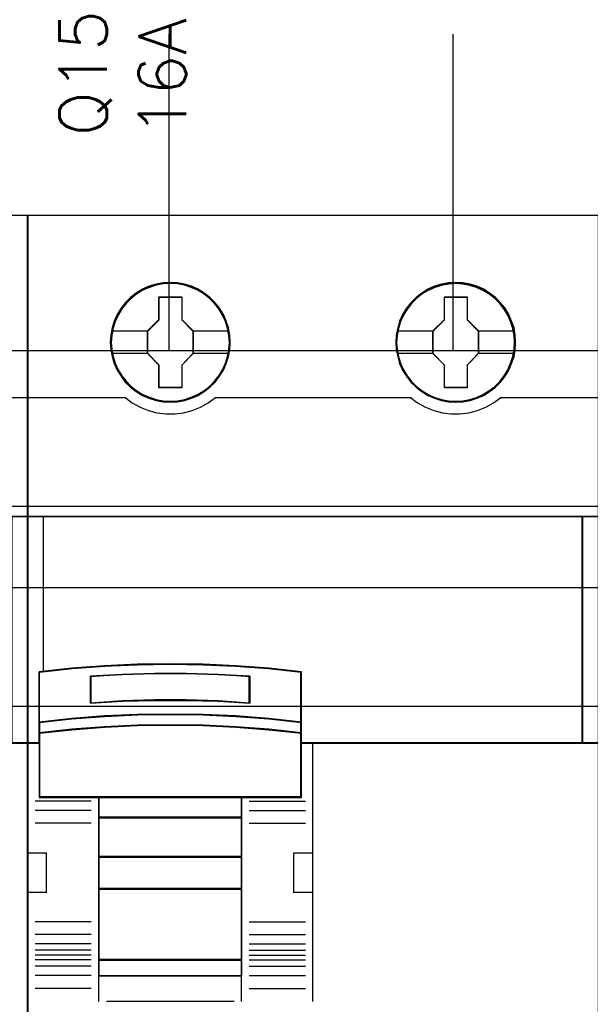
# Model space of a CAD drawing. Extents: x -543332 to -323966, y -9028 to 137422.
# Tile 49 of 250: x -448084 to -447724, y 23760 to 24382. Entities that reach past the tile are written whole.
import ezdxf

# ---------------------------------------------------------------- set-up
doc = ezdxf.new("R2010")
doc.units = 0
doc.header["$MEASUREMENT"] = 0
doc.layers.get('0').update_dxf_attribs({"color": 8})
for name, color, linetype in [('30', 7, 'Continuous'), ('45', 8, 'Continuous'), ('50', 7, 'Continuous')]:
    doc.layers.add(name, color=color, linetype=linetype)
doc.styles.get("Standard").update_dxf_attribs({"font": 'txt', "bigfont": 'BIGFONT.SHX'})

# ---------------------------------------------------------------- blocks, each defined once
blk = doc.blocks.new('*U1096')
at = {"layer": '50', "color": 7}
for points in [[(61.983887, -477.51456), (386.017439, -477.51456)], [(61.983887, -477.51456), (386.017439, -477.51456)], [(223.935712, -477.55693), (223.935712, -457.544965)], [(241.848767, -477.55693), (241.848767, -457.544965)], [(61.983887, -487.347089), (386.017439, -487.347089), (386.017439, -533.64975), (61.983887, -533.64975), (61.983887, -487.347089)]]:
    blk.add_lwpolyline(points, dxfattribs=at)
blk = doc.blocks.new('*U1097')
at = {"layer": '30', "color": 7}
blk.add_lwpolyline([(51.981526, -492.476529), (396.088727, -492.476529), (396.088727, -528.454107), (51.981526, -528.454107), (51.981526, -492.476529)], close=True, dxfattribs=at)
for points in [[(51.981526, -492.476529), (396.088727, -492.476529), (396.088727, -528.454107), (51.981526, -528.454107), (51.981526, -492.476529)], [(51.981526, -499.973403), (396.088727, -499.973403), (396.088727, -520.957234), (51.981526, -520.957234), (51.981526, -499.973403)]]:
    blk.add_lwpolyline(points, dxfattribs=at)
blk = doc.blocks.new('*U1101')
at = {"layer": '45', "color": 7}
for points in [[(215.025578, -468.992858), (178.974132, -468.992858), (178.974132, -551.996037), (215.025578, -551.996037), (215.025578, -468.992858)], [(213.983721, -487.995883), (213.983721, -502.319651), (215.025578, -502.319651), (215.025578, -487.995883), (213.983721, -487.995883)]]:
    blk.add_lwpolyline(points, close=True, dxfattribs=at)
at = {"layer": '45', "color": 139}
blk.add_lwpolyline([(215.025578, -468.992858), (178.974132, -468.992858), (178.974132, -551.996037), (215.025578, -551.996037), (215.025578, -468.992858)], close=True, dxfattribs=at)
at = {"layer": '45', "color": 59}
blk.add_lwpolyline([(215.009672, -469.008747), (178.992689, -469.008747), (178.992689, -551.977501), (215.009672, -551.977501), (215.009672, -469.008747)], close=True, dxfattribs=at)
at = {"layer": '45', "color": 139}
for points in [[(208.811549, -480.493713), (215.025578, -480.493713)], [(178.974132, -487.995883), (215.025578, -487.995883)], [(215.025578, -502.282577), (196.237682, -502.282577)]]:
    blk.add_lwpolyline(points, dxfattribs=at)
at = {"layer": '45', "color": 140}
for points in [[(213.983721, -487.995883), (213.983721, -502.319651), (215.025578, -502.319651), (215.025578, -487.995883), (213.983721, -487.995883)], [(213.999627, -488.011772), (213.999627, -502.303762), (215.009672, -502.303762), (215.009672, -488.011772), (213.999627, -488.011772)]]:
    blk.add_lwpolyline(points, close=True, dxfattribs=at)
blk = doc.blocks.new('*U1102')
at = {"layer": '45', "color": 7}
for points in [[(251.026655, -468.992858), (214.975209, -468.992858), (214.975209, -551.996037), (251.026655, -551.996037), (251.026655, -468.992858)], [(227.771762, -477.012853), (227.744098, -476.559656), (227.672171, -476.100932), (227.517251, -475.669842), (227.345733, -475.249805), (227.10782, -474.857402), (226.825645, -474.503687), (226.499207, -474.183133), (226.134038, -473.901266), (225.763337, -473.658087), (225.331775, -473.470176), (224.900213, -473.337533), (224.446519, -473.254631), (223.998358, -473.232524), (223.539131, -473.254631), (223.102036, -473.337533), (222.653875, -473.470176), (222.238911, -473.658087), (221.846079, -473.901266), (221.486444, -474.183133), (221.154472, -474.503687), (220.894428, -474.857402), (220.650983, -475.249805), (220.446268, -475.669842), (220.330078, -476.100932), (220.241552, -476.559656), (220.208355, -477.012853), (220.241552, -477.466051), (220.330078, -477.908195), (220.446268, -478.344812), (220.650983, -478.759321), (220.894428, -479.151724), (221.154472, -479.516493), (221.486444, -479.842574), (221.846079, -480.118914), (222.238911, -480.356566), (222.653875, -480.53895), (223.102036, -480.67712), (223.539131, -480.765549), (223.998358, -480.787656), (224.446519, -480.765549), (224.900213, -480.67712), (225.331775, -480.53895), (225.763337, -480.356566), (226.134038, -480.118914), (226.499207, -479.842574), (226.825645, -479.516493), (227.10782, -479.151724), (227.345733, -478.759321), (227.517251, -478.344812), (227.672171, -477.908195), (227.744098, -477.466051), (227.771762, -477.012853)], [(227.771762, -477.012853), (227.744098, -476.559656), (227.672171, -476.100932), (227.517251, -475.669842), (227.345733, -475.249805), (227.10782, -474.857402), (226.825645, -474.503687), (226.499207, -474.183133), (226.134038, -473.901266), (225.763337, -473.658087), (225.331775, -473.470176), (224.900213, -473.337533), (224.446519, -473.254631), (223.998358, -473.232524), (223.539131, -473.254631), (223.102036, -473.337533), (222.653875, -473.470176), (222.238911, -473.658087), (221.846079, -473.901266), (221.486444, -474.183133), (221.154472, -474.503687), (220.894428, -474.857402), (220.650983, -475.249805), (220.446268, -475.669842), (220.330078, -476.100932), (220.241552, -476.559656), (220.208355, -477.012853), (220.241552, -477.466051), (220.330078, -477.908195), (220.446268, -478.344812), (220.650983, -478.759321), (220.894428, -479.151724), (221.154472, -479.516493), (221.486444, -479.842574), (221.846079, -480.118914), (222.238911, -480.356566), (222.653875, -480.53895), (223.102036, -480.67712), (223.539131, -480.765549), (223.998358, -480.787656), (224.446519, -480.765549), (224.900213, -480.67712), (225.331775, -480.53895), (225.763337, -480.356566), (226.134038, -480.118914), (226.499207, -479.842574), (226.825645, -479.516493), (227.10782, -479.151724), (227.345733, -478.759321), (227.517251, -478.344812), (227.672171, -477.908195), (227.744098, -477.466051), (227.771762, -477.012853)], [(245.782905, -477.012853), (245.760773, -476.559656), (245.688844, -476.100932), (245.533919, -475.669842), (245.351329, -475.249805), (245.124476, -474.857402), (244.842292, -474.503687), (244.515843, -474.183133), (244.145131, -473.901266), (243.779952, -473.65256), (243.348376, -473.470176), (242.916801, -473.337533), (242.463093, -473.254631), (242.003852, -473.232524), (241.555678, -473.254631), (241.107503, -473.337533), (240.659328, -473.470176), (240.244352, -473.65256), (239.862574, -473.901266), (239.502927, -474.183133), (239.170946, -474.503687), (238.899828, -474.857402), (238.656375, -475.249805), (238.462719, -475.669842), (238.346526, -476.100932), (238.257998, -476.559656), (238.2248, -477.012853), (238.257998, -477.466051), (238.346526, -477.908195), (238.462719, -478.344812), (238.656375, -478.759321), (238.899828, -479.151724), (239.170946, -479.516493), (239.502927, -479.842574), (239.862574, -480.118914), (240.244352, -480.356566), (240.659328, -480.53895), (241.107503, -480.67712), (241.555678, -480.765549), (242.003852, -480.787656), (242.463093, -480.765549), (242.916801, -480.67712), (243.348376, -480.53895), (243.779952, -480.356566), (244.145131, -480.118914), (244.515843, -479.842574), (244.842292, -479.516493), (245.124476, -479.151724), (245.351329, -478.759321), (245.533919, -478.344812), (245.688844, -477.908195), (245.760773, -477.466051), (245.782905, -477.012853)], [(245.782905, -477.012853), (245.760773, -476.559656), (245.688844, -476.100932), (245.533919, -475.669842), (245.351329, -475.249805), (245.124476, -474.857402), (244.842292, -474.503687), (244.515843, -474.183133), (244.145131, -473.901266), (243.779952, -473.65256), (243.348376, -473.470176), (242.916801, -473.337533), (242.463093, -473.254631), (242.003852, -473.232524), (241.555678, -473.254631), (241.107503, -473.337533), (240.659328, -473.470176), (240.244352, -473.65256), (239.862574, -473.901266), (239.502927, -474.183133), (239.170946, -474.503687), (238.899828, -474.857402), (238.656375, -475.249805), (238.462719, -475.669842), (238.346526, -476.100932), (238.257998, -476.559656), (238.2248, -477.012853), (238.257998, -477.466051), (238.346526, -477.908195), (238.462719, -478.344812), (238.656375, -478.759321), (238.899828, -479.151724), (239.170946, -479.516493), (239.502927, -479.842574), (239.862574, -480.118914), (240.244352, -480.356566), (240.659328, -480.53895), (241.107503, -480.67712), (241.555678, -480.765549), (242.003852, -480.787656), (242.463093, -480.765549), (242.916801, -480.67712), (243.348376, -480.53895), (243.779952, -480.356566), (244.145131, -480.118914), (244.515843, -479.842574), (244.842292, -479.516493), (245.124476, -479.151724), (245.351329, -478.759321), (245.533919, -478.344812), (245.688844, -477.908195), (245.760773, -477.466051), (245.782905, -477.012853)], [(245.766999, -477.011517), (245.74496, -476.560384), (245.673333, -476.10375), (245.519061, -475.674624), (245.33724, -475.256502), (245.111341, -474.865887), (244.830344, -474.513784), (244.50527, -474.19469), (244.136118, -473.914108), (243.772476, -473.666535), (243.342717, -473.484982), (242.912958, -473.352943), (242.46116, -473.270419), (242.003852, -473.248413), (241.557564, -473.270419), (241.111276, -473.352943), (240.664988, -473.484982), (240.251758, -473.666535), (239.871586, -473.914108), (239.513454, -474.19469), (239.18287, -474.513784), (238.912893, -474.865887), (238.670465, -475.256502), (238.477624, -475.674624), (238.36192, -476.10375), (238.273764, -476.560384), (238.240706, -477.011517), (238.273764, -477.462649), (238.36192, -477.902778), (238.477624, -478.337406), (238.670465, -478.750027), (238.912893, -479.140641), (239.18287, -479.503748), (239.513454, -479.828343), (239.871586, -480.103424), (240.251758, -480.339993), (240.664988, -480.521547), (241.111276, -480.659087), (241.557564, -480.747113), (242.003852, -480.769119), (242.46116, -480.747113), (242.912958, -480.659087), (243.342717, -480.521547), (243.772476, -480.339993), (244.136118, -480.103424), (244.50527, -479.828343), (244.830344, -479.503748), (245.111341, -479.140641), (245.33724, -478.750027), (245.519061, -478.337406), (245.673333, -477.902778), (245.74496, -477.462649), (245.766999, -477.011517)], [(223.284627, -474.140834), (224.728116, -474.140834), (224.728116, -475.574198), (225.441501, -476.288112), (225.441501, -477.721475), (224.728116, -478.446458), (224.728116, -479.868753), (223.284627, -479.868753), (223.284627, -478.446458), (222.554522, -477.721475), (222.554522, -476.288112), (223.284627, -475.574198), (223.284627, -474.140834)], [(223.284627, -474.140834), (224.728116, -474.140834), (224.728116, -474.140834), (224.728116, -475.574198), (224.728116, -475.574198), (225.441501, -476.288112), (225.441501, -476.288112), (225.441501, -477.721475), (225.441501, -477.721475), (224.728116, -478.446458), (224.728116, -478.446458), (224.728116, -479.868753), (224.728116, -479.868753), (223.284627, -479.868753), (223.284627, -479.868753), (223.284627, -478.446458), (223.284627, -478.446458), (222.554522, -477.721475), (222.554522, -477.721475), (222.554522, -476.288112), (222.554522, -476.288112), (223.284627, -475.574198), (223.284627, -475.574198), (223.284627, -474.140834), (223.284627, -474.140834)], [(223.292488, -474.156723), (224.720071, -474.156723), (224.720071, -475.582134), (225.425595, -476.292088), (225.425595, -477.717499), (224.720071, -478.43846), (224.720071, -479.852864), (223.292488, -479.852864), (223.292488, -478.43846), (222.570429, -477.717499), (222.570429, -476.292088), (223.292488, -475.582134), (223.292488, -474.156723)], [(241.296041, -474.140834), (242.733957, -474.140834), (242.733957, -475.574198), (243.447342, -476.288112), (243.447342, -477.721475), (242.733957, -478.446458), (242.733957, -479.868753), (241.296041, -479.868753), (241.296041, -478.446458), (240.560363, -477.721475), (240.560363, -476.288112), (241.296041, -475.574198), (241.296041, -474.140834)], [(241.296041, -474.140834), (242.733957, -474.140834), (242.733957, -474.140834), (242.733957, -475.574198), (242.733957, -475.574198), (243.447342, -476.288112), (243.447342, -476.288112), (243.447342, -477.721475), (243.447342, -477.721475), (242.733957, -478.446458), (242.733957, -478.446458), (242.733957, -479.868753), (242.733957, -479.868753), (241.296041, -479.868753), (241.296041, -479.868753), (241.296041, -478.446458), (241.296041, -478.446458), (240.560363, -477.721475), (240.560363, -477.721475), (240.560363, -476.288112), (240.560363, -476.288112), (241.296041, -475.574198), (241.296041, -475.574198), (241.296041, -474.140834), (241.296041, -474.140834)], [(241.30384, -474.156723), (242.725912, -474.156723), (242.725912, -475.582134), (243.431435, -476.292088), (243.431435, -477.717499), (242.725912, -478.43846), (242.725912, -479.852864), (241.30384, -479.852864), (241.30384, -478.43846), (240.576269, -477.717499), (240.576269, -476.292088), (241.30384, -475.582134), (241.30384, -474.156723)], [(250.019261, -487.995883), (214.975209, -487.995883), (214.975209, -502.319651), (215.72505, -502.319651), (215.72505, -501.685612), (215.72505, -501.001953), (215.72505, -497.826244), (217.787113, -497.605709), (219.849177, -497.451334), (221.916754, -497.357607), (223.989845, -497.324526), (226.057422, -497.357607), (228.119485, -497.451334), (230.192576, -497.605709), (232.254639, -497.826244), (232.254639, -501.001953), (232.254639, -501.685612), (232.254639, -502.319651), (232.993454, -502.319651), (250.019261, -502.319651), (250.019261, -487.995883)], [(249.982147, -487.995883), (249.982147, -502.319651), (251.026655, -502.319651), (251.026655, -487.995883), (249.982147, -487.995883)], [(226.069188, -500.531746), (228.13352, -500.620552), (230.208891, -500.781513), (232.273222, -501.003528), (232.273222, -497.806517), (230.208891, -497.584502), (228.13352, -497.429092), (226.069188, -497.334735), (223.999337, -497.301433), (221.923966, -497.334735), (219.854115, -497.429092), (217.789784, -497.584502), (215.725452, -497.806517), (215.725452, -501.003528), (217.789784, -500.781513), (219.854115, -500.620552), (221.923966, -500.531746), (223.999337, -500.503995), (226.069188, -500.531746)], [(229.01775, -498.090159), (229.01775, -499.782737), (227.011005, -499.665041), (224.998733, -499.608995), (222.997517, -499.608995), (220.985244, -499.665041), (218.972972, -499.782737), (218.972972, -498.090159), (220.985244, -497.966859), (222.997517, -497.905208), (224.998733, -497.905208), (227.011005, -497.966859), (229.01775, -498.090159)], [(224.998733, -499.608995), (227.011005, -499.665041), (229.01775, -499.782737), (229.01775, -498.090159), (227.011005, -497.966859), (224.998733, -497.905208), (222.997517, -497.905208), (220.985244, -497.966859), (218.972972, -498.090159), (218.972972, -499.782737), (220.985244, -499.665041), (222.997517, -499.608995), (224.998733, -499.608995)], [(224.996616, -499.596047), (227.001984, -499.651144), (229.001843, -499.766848), (229.001843, -498.102917), (227.001984, -497.981704), (224.996616, -497.921097), (223.002266, -497.921097), (220.996897, -497.981704), (218.991529, -498.102917), (218.991529, -499.766848), (220.996897, -499.651144), (223.002266, -499.596047), (224.996616, -499.596047)], [(228.13352, -501.301356), (230.208891, -501.460047), (232.273222, -501.686747), (232.273222, -500.983976), (230.208891, -500.757276), (228.13352, -500.592918), (226.069188, -500.502238), (223.999337, -500.4739), (221.923966, -500.502238), (219.854115, -500.592918), (217.789784, -500.757276), (215.725452, -500.983976), (215.725452, -501.686747), (217.789784, -501.460047), (219.854115, -501.301356), (221.923966, -501.205009), (223.999337, -501.171004), (226.069188, -501.205009), (228.13352, -501.301356)], [(228.123584, -501.295565), (230.194633, -501.450097), (232.254665, -501.670858), (232.254665, -500.9865), (230.194633, -500.76574), (228.123584, -500.605688), (226.063552, -500.517384), (223.998012, -500.489789), (221.926963, -500.517384), (219.861423, -500.605688), (217.801391, -500.76574), (215.741358, -500.9865), (215.741358, -501.670858), (217.801391, -501.450097), (219.861423, -501.295565), (221.926963, -501.201742), (223.998012, -501.168628), (226.063552, -501.201742), (228.123584, -501.295565)], [(215.725452, -502.293525), (215.725452, -505.746339), (219.478782, -505.746339), (228.508853, -505.746339), (232.273222, -505.746339), (232.273222, -502.293525), (232.273222, -501.656167), (230.208891, -501.434477), (228.13352, -501.279295), (226.069188, -501.185077), (223.999337, -501.151823), (221.923966, -501.185077), (219.854115, -501.279295), (217.789784, -501.434477), (215.725452, -501.656167), (215.725452, -502.293525)], [(215.741358, -502.301517), (215.741358, -505.730451), (219.486871, -505.730451), (228.498136, -505.730451), (232.254665, -505.730451), (232.254665, -502.301517), (232.254665, -501.668568), (230.194633, -501.448411), (228.123584, -501.294302), (226.063552, -501.200736), (223.998012, -501.167712), (221.926963, -501.200736), (219.861423, -501.294302), (217.801391, -501.448411), (215.741358, -501.668568), (215.741358, -502.301517)], [(228.516704, -505.709266), (219.468716, -505.709266), (219.468716, -507.022741), (228.516704, -507.022741), (228.516704, -505.709266)], [(228.498146, -505.727803), (219.487273, -505.727803), (219.487273, -507.004204), (228.498146, -507.004204), (228.498146, -505.727803)], [(228.516704, -506.985667), (219.468716, -506.985667), (219.468716, -509.511989), (228.516704, -509.511989), (228.516704, -506.985667)], [(228.498146, -507.001556), (219.487273, -507.001556), (219.487273, -509.4961), (228.498146, -509.4961), (228.498146, -507.001556)], [(228.516704, -509.477563), (219.468716, -509.477563), (219.468716, -511.519276), (228.516704, -511.519276), (228.516704, -509.477563)], [(228.498146, -509.493452), (219.487273, -509.493452), (219.487273, -511.503387), (228.498146, -511.503387), (228.498146, -509.493452)], [(228.516704, -511.484851), (219.468716, -511.484851), (219.468716, -516.013163), (228.516704, -516.013163), (228.516704, -511.484851)], [(228.498146, -511.500739), (219.487273, -511.500739), (219.487273, -515.997275), (228.498146, -515.997275), (228.498146, -511.500739)], [(228.516704, -515.978738), (219.468716, -515.978738), (219.468716, -517.008863), (228.516704, -517.008863), (228.516704, -515.978738)], [(228.498146, -515.994626), (219.487273, -515.994626), (219.487273, -516.992974), (228.498146, -516.992974), (228.498146, -515.994626)]]:
    blk.add_lwpolyline(points, close=True, dxfattribs=at)
at = {"layer": '45', "color": 139}
for points in [[(251.026655, -468.992858), (214.975209, -468.992858), (214.975209, -551.996037), (251.026655, -551.996037), (251.026655, -468.992858)], [(227.724044, -477.012969), (227.690837, -476.559771), (227.602285, -476.117627), (227.480526, -475.692063), (227.292354, -475.28308), (227.06544, -474.90173), (226.777647, -474.548015), (226.467716, -474.232987), (226.107975, -473.95112), (225.720561, -473.718995), (225.316544, -473.53661), (224.884854, -473.403967), (224.44763, -473.321065), (223.999337, -473.293431), (223.551044, -473.321065), (223.108286, -473.403967), (222.676596, -473.53661), (222.272579, -473.718995), (221.885165, -473.95112), (221.530958, -474.232987), (221.221027, -474.548015), (220.944303, -474.90173), (220.70632, -475.28308), (220.518148, -475.692063), (220.38532, -476.117627), (220.307838, -476.559771), (220.274631, -477.012969), (220.307838, -477.455113), (220.38532, -477.897257), (220.518148, -478.322821), (220.70632, -478.737331), (220.944303, -479.124207), (221.221027, -479.466869), (221.530958, -479.787423), (221.885165, -480.06929), (222.272579, -480.295889), (222.676596, -480.478274), (223.108286, -480.610917), (223.551044, -480.693819), (223.999337, -480.721453), (224.44763, -480.693819), (224.884854, -480.610917), (225.316544, -480.478274), (225.720561, -480.295889), (226.107975, -480.06929), (226.467716, -479.787423), (226.777647, -479.466869), (227.06544, -479.124207), (227.292354, -478.737331), (227.480526, -478.322821), (227.602285, -477.897257), (227.690837, -477.455113), (227.724044, -477.012969)], [(245.721931, -477.012738), (245.694258, -476.565067), (245.605703, -476.122923), (245.472872, -475.697359), (245.290228, -475.288376), (245.057773, -474.907027), (244.78104, -474.553311), (244.465564, -474.232757), (244.105812, -473.95089), (243.723921, -473.724291), (243.314356, -473.541906), (242.893722, -473.409263), (242.45095, -473.326361), (242.002643, -473.298727), (241.554336, -473.326361), (241.106029, -473.409263), (240.685395, -473.541906), (240.275831, -473.724291), (239.89394, -473.95089), (239.539722, -474.232757), (239.213177, -474.553311), (238.947514, -474.907027), (238.709523, -475.288376), (238.521345, -475.697359), (238.399583, -476.122923), (238.311028, -476.565067), (238.27782, -477.012738), (238.311028, -477.460409), (238.399583, -477.902553), (238.521345, -478.328117), (238.709523, -478.742627), (238.947514, -479.123976), (239.213177, -479.472165), (239.539722, -479.787193), (239.89394, -480.06906), (240.275831, -480.301185), (240.685395, -480.48357), (241.106029, -480.616213), (241.554336, -480.699115), (242.002643, -480.726749), (242.45095, -480.699115), (242.893722, -480.616213), (243.314356, -480.48357), (243.723921, -480.301185), (244.105812, -480.06906), (244.465564, -479.787193), (244.78104, -479.472165), (245.057773, -479.123976), (245.290228, -478.742627), (245.472872, -478.328117), (245.605703, -477.902553), (245.694258, -477.460409), (245.721931, -477.012738)], [(250.003355, -488.011772), (214.991115, -488.011772), (214.991115, -502.303762), (215.740275, -502.303762), (215.740275, -501.67113), (215.740275, -500.988987), (215.740275, -497.820324), (217.800467, -497.600278), (219.860659, -497.446246), (221.926359, -497.352726), (223.997568, -497.319719), (226.063268, -497.352726), (228.123459, -497.446246), (230.194668, -497.600278), (232.25486, -497.820324), (232.25486, -500.988987), (232.25486, -501.67113), (232.25486, -502.303762), (232.993003, -502.303762), (250.003355, -502.303762), (250.003355, -488.011772)], [(215.741358, -502.301517), (215.741358, -505.730451), (219.486871, -505.730451), (228.498136, -505.730451), (232.254665, -505.730451), (232.254665, -502.301517), (232.254665, -501.668568), (230.194633, -501.448411), (228.123584, -501.294302), (226.063552, -501.200736), (223.998012, -501.167712), (221.926963, -501.200736), (219.861423, -501.294302), (217.801391, -501.448411), (215.741358, -501.668568), (215.741358, -502.301517)], [(228.514053, -511.482202), (219.466065, -511.482202), (219.466065, -516.015811), (228.514053, -516.015811), (228.514053, -511.482202)], [(228.492844, -511.500739), (219.487273, -511.500739), (219.487273, -515.997275), (228.492844, -515.997275), (228.492844, -511.500739)]]:
    blk.add_lwpolyline(points, close=True, dxfattribs=at)
at = {"layer": '45', "color": 59}
for points in [[(251.010749, -469.008747), (214.991115, -469.008747), (214.991115, -551.977501), (251.010749, -551.977501), (251.010749, -469.008747)], [(226.069188, -500.531746), (228.13352, -500.620552), (230.208891, -500.781513), (232.273222, -501.003528), (232.273222, -497.806517), (230.208891, -497.584502), (228.13352, -497.429092), (226.069188, -497.334735), (223.999337, -497.301433), (221.923966, -497.334735), (219.854115, -497.429092), (217.789784, -497.584502), (215.725452, -497.806517), (215.725452, -501.003528), (217.789784, -500.781513), (219.854115, -500.620552), (221.923966, -500.531746), (223.999337, -500.503995), (226.069188, -500.531746)], [(229.01775, -498.090159), (229.01775, -499.782737), (227.011005, -499.665041), (224.998733, -499.608995), (222.997517, -499.608995), (220.985244, -499.665041), (218.972972, -499.782737), (218.972972, -498.090159), (220.985244, -497.966859), (222.997517, -497.905208), (224.998733, -497.905208), (227.011005, -497.966859), (229.01775, -498.090159)], [(224.998733, -499.608995), (227.011005, -499.665041), (229.01775, -499.782737), (229.01775, -498.090159), (227.011005, -497.966859), (224.998733, -497.905208), (222.997517, -497.905208), (220.985244, -497.966859), (218.972972, -498.090159), (218.972972, -499.782737), (220.985244, -499.665041), (222.997517, -499.608995), (224.998733, -499.608995)], [(224.996616, -499.596047), (227.001984, -499.651144), (229.001843, -499.766848), (229.001843, -498.102917), (227.001984, -497.981704), (224.996616, -497.921097), (223.002266, -497.921097), (220.996897, -497.981704), (218.991529, -498.102917), (218.991529, -499.766848), (220.996897, -499.651144), (223.002266, -499.596047), (224.996616, -499.596047)], [(228.13352, -501.301356), (230.208891, -501.460047), (232.273222, -501.686747), (232.273222, -500.983976), (230.208891, -500.757276), (228.13352, -500.592918), (226.069188, -500.502238), (223.999337, -500.4739), (221.923966, -500.502238), (219.854115, -500.592918), (217.789784, -500.757276), (215.725452, -500.983976), (215.725452, -501.686747), (217.789784, -501.460047), (219.854115, -501.301356), (221.923966, -501.205009), (223.999337, -501.171004), (226.069188, -501.205009), (228.13352, -501.301356)], [(228.123584, -501.295565), (230.194633, -501.450097), (232.254665, -501.670858), (232.254665, -500.9865), (230.194633, -500.76574), (228.123584, -500.605688), (226.063552, -500.517384), (223.998012, -500.489789), (221.926963, -500.517384), (219.861423, -500.605688), (217.801391, -500.76574), (215.741358, -500.9865), (215.741358, -501.670858), (217.801391, -501.450097), (219.861423, -501.295565), (221.926963, -501.201742), (223.998012, -501.168628), (226.063552, -501.201742), (228.123584, -501.295565)], [(215.725452, -502.293525), (215.725452, -505.746339), (219.478782, -505.746339), (228.508853, -505.746339), (232.273222, -505.746339), (232.273222, -502.293525), (232.273222, -501.656167), (230.208891, -501.434477), (228.13352, -501.279295), (226.069188, -501.185077), (223.999337, -501.151823), (221.923966, -501.185077), (219.854115, -501.279295), (217.789784, -501.434477), (215.725452, -501.656167), (215.725452, -502.293525)], [(228.516704, -505.709266), (219.468716, -505.709266), (219.468716, -507.022741), (228.516704, -507.022741), (228.516704, -505.709266)], [(228.498146, -505.727803), (219.487273, -505.727803), (219.487273, -507.004204), (228.498146, -507.004204), (228.498146, -505.727803)], [(228.516704, -506.985667), (219.468716, -506.985667), (219.468716, -509.511989), (228.516704, -509.511989), (228.516704, -506.985667)], [(228.498146, -507.001556), (219.487273, -507.001556), (219.487273, -509.4961), (228.498146, -509.4961), (228.498146, -507.001556)], [(228.516704, -509.477563), (219.468716, -509.477563), (219.468716, -511.519276), (228.516704, -511.519276), (228.516704, -509.477563)], [(228.498146, -509.493452), (219.487273, -509.493452), (219.487273, -511.503387), (228.498146, -511.503387), (228.498146, -509.493452)], [(228.516704, -511.484851), (219.468716, -511.484851), (219.468716, -516.013163), (228.516704, -516.013163), (228.516704, -511.484851)], [(228.498146, -511.500739), (219.487273, -511.500739), (219.487273, -515.997275), (228.498146, -515.997275), (228.498146, -511.500739)], [(228.516704, -515.978738), (219.468716, -515.978738), (219.468716, -517.008863), (228.516704, -517.008863), (228.516704, -515.978738)], [(228.498146, -515.994626), (219.487273, -515.994626), (219.487273, -516.992974), (228.498146, -516.992974), (228.498146, -515.994626)]]:
    blk.add_lwpolyline(points, close=True, dxfattribs=at)
at = {"layer": '45', "color": 140}
for points in [[(227.755856, -477.011517), (227.728308, -476.560384), (227.656684, -476.10375), (227.502415, -475.674624), (227.331618, -475.256502), (227.094707, -474.865887), (226.813718, -474.513784), (226.488653, -474.19469), (226.125021, -473.914108), (225.755879, -473.672037), (225.326132, -473.484982), (224.896384, -473.352943), (224.444599, -473.270419), (223.998323, -473.248413), (223.541028, -473.270419), (223.105771, -473.352943), (222.659495, -473.484982), (222.246277, -473.672037), (221.855097, -473.914108), (221.496974, -474.19469), (221.166399, -474.513784), (220.907449, -474.865887), (220.665027, -475.256502), (220.461173, -475.674624), (220.345472, -476.10375), (220.257319, -476.560384), (220.224261, -477.011517), (220.257319, -477.462649), (220.345472, -477.902778), (220.461173, -478.337406), (220.665027, -478.750027), (220.907449, -479.140641), (221.166399, -479.503748), (221.496974, -479.828343), (221.855097, -480.103424), (222.246277, -480.339993), (222.659495, -480.521547), (223.105771, -480.659087), (223.541028, -480.747113), (223.998323, -480.769119), (224.444599, -480.747113), (224.896384, -480.659087), (225.326132, -480.521547), (225.755879, -480.339993), (226.125021, -480.103424), (226.488653, -479.828343), (226.813718, -479.503748), (227.094707, -479.140641), (227.331618, -478.750027), (227.502415, -478.337406), (227.656684, -477.902778), (227.728308, -477.462649), (227.755856, -477.011517)], [(250.019261, -487.995883), (214.975209, -487.995883), (214.975209, -502.319651), (215.72505, -502.319651), (215.72505, -501.685612), (215.72505, -501.001953), (215.72505, -497.826244), (217.787113, -497.605709), (219.849177, -497.451334), (221.916754, -497.357607), (223.989845, -497.324526), (226.057422, -497.357607), (228.119485, -497.451334), (230.192576, -497.605709), (232.254639, -497.826244), (232.254639, -501.001953), (232.254639, -501.685612), (232.254639, -502.319651), (232.993454, -502.319651), (250.019261, -502.319651), (250.019261, -487.995883)], [(249.982147, -487.995883), (249.982147, -502.319651), (251.026655, -502.319651), (251.026655, -487.995883), (249.982147, -487.995883)], [(250.000704, -488.011772), (250.000704, -502.303762), (251.010749, -502.303762), (251.010749, -488.011772), (250.000704, -488.011772)]]:
    blk.add_lwpolyline(points, close=True, dxfattribs=at)
at = {"layer": '45', "color": 7}
for points in [[(220.279933, -476.275232), (222.588986, -476.275232)], [(225.407038, -476.275232), (227.705486, -476.275232)], [(238.296378, -476.275232), (240.594826, -476.275232)], [(243.412878, -476.275232), (245.711327, -476.275232)], [(220.279933, -477.699929), (222.588986, -477.699929)], [(225.407038, -477.699929), (227.705486, -477.699929)], [(238.296378, -477.699929), (240.594826, -477.699929)], [(243.412878, -477.699929), (245.711327, -477.699929)]]:
    blk.add_lwpolyline(points, dxfattribs=at)
at = {"layer": '45', "color": 139}
for points in [[(214.975209, -480.493713), (221.183936, -480.493713)], [(221.149473, -480.493713), (221.598367, -480.829629), (222.097139, -481.097223), (222.618078, -481.302189), (223.155642, -481.45022), (223.720917, -481.518542), (224.275107, -481.518542), (224.829297, -481.45022), (225.377946, -481.302189), (225.893343, -481.097223), (226.397656, -480.829629), (226.846551, -480.493713)], [(226.812087, -480.493713), (239.189777, -480.493713)], [(239.155313, -480.493713), (239.604227, -480.829629), (240.097477, -481.097223), (240.62398, -481.302189), (241.172652, -481.45022), (241.721323, -481.518542), (242.275537, -481.518542), (242.829751, -481.45022), (243.378423, -481.302189), (243.899383, -481.097223), (244.387092, -480.829629), (244.847089, -480.493713)], [(244.812626, -480.493713), (251.026655, -480.493713)], [(214.975209, -487.995883), (251.026655, -487.995883)], [(249.982147, -502.319651), (249.982147, -487.995883)], [(232.273222, -497.836357), (230.208891, -497.601226), (228.13352, -497.436634), (226.069188, -497.336703), (223.999337, -497.301433), (221.923966, -497.336703), (219.854115, -497.436634), (217.789784, -497.601226), (215.725452, -497.836357)], [(215.725452, -497.801931), (215.725452, -505.746339)], [(229.01775, -498.122355), (227.011005, -497.977591), (224.998733, -497.905208), (222.997517, -497.905208), (220.985244, -497.977591), (218.972972, -498.122355)], [(232.236108, -505.746339), (232.236108, -497.801931)], [(218.972972, -499.782737), (218.972972, -498.08793)], [(228.980635, -499.782737), (228.980635, -498.08793)], [(229.01775, -499.782737), (227.011005, -499.644607), (224.998733, -499.57883), (222.997517, -499.57883), (220.985244, -499.644607), (218.972972, -499.782737)], [(232.273222, -501.003528), (230.208891, -500.768138), (228.13352, -500.59748), (226.069188, -500.503324), (223.999337, -500.4739), (221.923966, -500.503324), (219.854115, -500.59748), (217.789784, -500.768138), (215.725452, -501.003528)], [(232.273222, -501.686747), (230.208891, -501.451616), (228.13352, -501.287024), (226.069188, -501.187093), (223.999337, -501.151823), (221.923966, -501.187093), (219.854115, -501.287024), (217.789784, -501.451616), (215.725452, -501.686747)], [(215.759915, -502.282577), (214.975209, -502.282577)], [(251.026655, -502.282577), (232.236108, -502.282577)], [(232.975747, -502.282577), (232.975747, -518.626874)], [(219.010086, -505.968783), (215.470953, -505.968783)], [(232.273222, -505.709266), (215.725452, -505.709266)], [(219.468716, -505.709266), (219.468716, -517.008863)], [(219.468716, -505.709266), (228.516704, -505.709266)], [(228.479589, -505.709266), (228.479589, -517.008863)], [(228.980635, -505.968783), (232.525071, -505.968783)], [(219.010086, -506.572558), (215.470953, -506.572558)], [(228.980635, -506.572558), (232.525071, -506.572558)], [(219.468716, -506.985667), (228.516704, -506.985667)], [(219.010086, -507.372295), (215.470953, -507.372295)], [(228.980635, -507.372295), (232.525071, -507.372295)], [(214.975209, -509.236583), (216.20529, -509.236583)], [(216.170826, -509.236583), (216.170826, -511.762905)], [(219.468716, -509.477563), (228.516704, -509.477563)], [(231.785432, -511.762905), (231.785432, -509.236583)], [(231.785432, -509.236583), (233.010211, -509.236583)], [(219.466065, -511.482202), (228.514053, -511.482202)], [(219.468716, -511.484851), (228.516704, -511.484851)], [(214.975209, -511.728479), (216.20529, -511.728479)], [(231.785432, -511.728479), (233.010211, -511.728479)], [(219.010086, -513.592767), (215.470953, -513.592767)], [(228.980635, -513.592767), (232.525071, -513.592767)], [(219.010086, -514.395152), (215.470953, -514.395152)], [(228.980635, -514.395152), (232.525071, -514.395152)], [(219.010086, -514.988335), (215.470953, -514.988335)], [(228.980635, -514.988335), (232.525071, -514.988335)], [(219.010086, -515.390851), (215.470953, -515.390851)], [(219.010086, -515.692739), (215.470953, -515.692739)], [(228.980635, -515.390851), (232.525071, -515.390851)], [(228.980635, -515.692739), (232.525071, -515.692739)], [(219.010086, -515.994626), (215.470953, -515.994626)], [(219.010086, -516.391847), (215.470953, -516.391847)], [(219.466065, -515.976089), (228.514053, -515.976089)], [(219.468716, -515.978738), (228.516704, -515.978738)], [(228.980635, -515.994626), (232.525071, -515.994626)], [(228.980635, -516.391847), (232.525071, -516.391847)], [(219.010086, -516.990326), (215.470953, -516.990326)], [(219.468716, -516.974437), (228.516704, -516.974437)], [(219.468716, -516.974437), (219.468716, -518.626874)], [(228.479589, -516.974437), (228.479589, -518.626874)], [(228.980635, -516.990326), (232.525071, -516.990326)], [(219.010086, -517.792711), (215.470953, -517.792711)], [(228.980635, -517.792711), (232.525071, -517.792711)], [(219.969762, -518.592448), (228.02096, -518.592448)]]:
    blk.add_lwpolyline(points, dxfattribs=at)
at = {"layer": '45', "color": 140}
blk.add_lwpolyline([(215.971998, -487.995883), (215.971998, -497.804579)], dxfattribs=at)

msp = doc.modelspace()

# ---------------------------------------------------------------- block references
at = {"xscale": 10, "yscale": 10, "zscale": 10}
for name in ['*U1097', '*U1096', '*U1101']:
    msp.add_blockref(name, (-450229.1, 28948.04), dxfattribs=at)
ref = msp.add_blockref('*U1102', (-450229.1, 28948.04), dxfattribs=dict(xscale=10, yscale=10, zscale=10))
ref.add_attrib('Oznaczenie', 'Q15', (-448029.1, 24308.04), dxfattribs={"height": 30, "rotation": 90, "flags": 2})
ref.add_attrib('Pr¹d znamionowy', '16A', (-447979.1, 24308.04), dxfattribs={"height": 30, "rotation": 90, "flags": 2})

doc.saveas('drawing.dxf')
